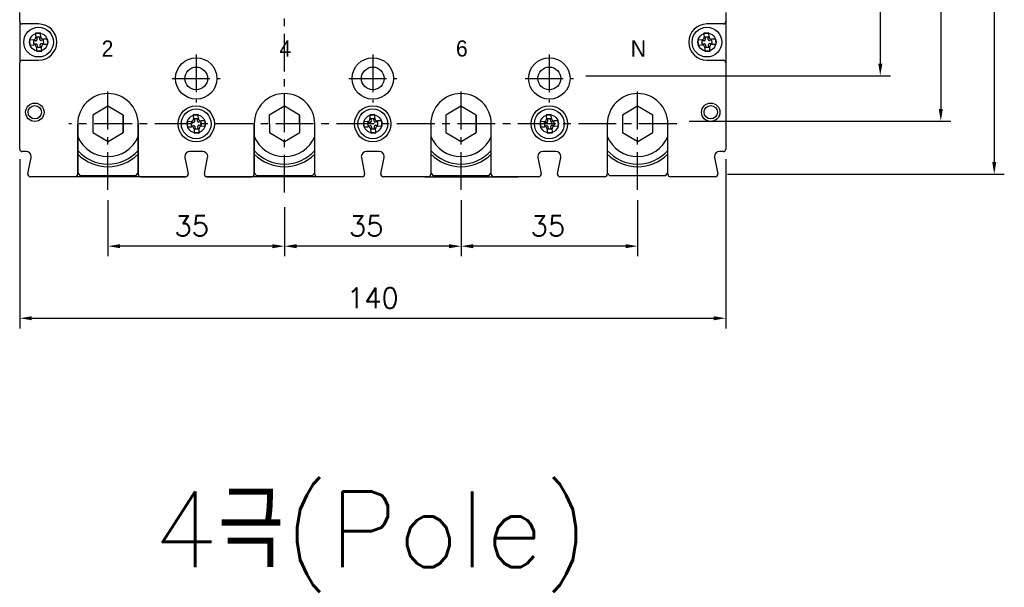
# Model space of a CAD drawing. Extents: x -403 to 2710, y -907 to 1745.
# Tile 7 of 12: x 284 to 479, y 1310 to 1423. Entities that reach past the tile are written whole.
import ezdxf

# ---------------------------------------------------------------- set-up
doc = ezdxf.new("R2010")
doc.units = 0
doc.header["$LTSCALE"] = 3
doc.header["$MEASUREMENT"] = 0
doc.linetypes.add('CENTER', pattern=[2, 1.25, -0.25, 0.25, -0.25])
doc.layers.get('0').update_dxf_attribs({"linetype": 'CONTINUOUS'})
doc.layers.get('Defpoints').update_dxf_attribs({"linetype": 'CONTINUOUS'})
doc.layers.add('cen', color=1, linetype='CENTER')
doc.layers.add('di', color=3, linetype='CONTINUOUS')
doc.styles.add('KIM', font='ROMANS.shx', dxfattribs={"height": 5, "bigfont": 'GSG1.shx'})
doc.styles.add('ROMANS', font='romans')
doc.styles.get("Standard").update_dxf_attribs({"font": 'romans.shx', "height": 4, "bigfont": 'ghs.shx'})
doc.dimstyles.new('STANDARD$0', dxfattribs={"dimtxt": 5, "dimasz": 5, "dimexe": 1, "dimexo": 2, "dimgap": 2, "dimtad": 1, "dimdec": 4, "dimzin": 12, "dimdsep": 46, "dimtxsty": 'KIM', "dimcen": -1, "dimdle": 0.1, "dimadec": 0, "dimazin": 0, "dimtfac": 1, "dimtdec": 4, "dimtmove": 0, "dimatfit": 3, "dimfxl": 0, "dimtolj": 1, "dimtzin": 0, "dimarcsym": 0})

# ---------------------------------------------------------------- blocks, each defined once
blk = doc.blocks.new('*D45')
at = {"layer": 'Defpoints', "color": 0}
for p in [(284.29, 1396.93), (424.29, 1396.93), (424.29, 1363.38)]:
    blk.add_point(p, dxfattribs=at)
at = {"layer": 'di'}
for p, q in [((284.29, 1394.93), (284.29, 1361.38)), ((424.29, 1394.93), (424.29, 1361.38)), ((286.69, 1363.38), (421.89, 1363.38))]:
    blk.add_line(p, q, dxfattribs=at)
for points in [[(286.69, 1363.78), (286.69, 1362.98), (284.29, 1363.38)], [(421.89, 1363.78), (421.89, 1362.98), (424.29, 1363.38)]]:
    blk.add_solid(points, dxfattribs=at)
at = {"layer": 'di', "insert": (354.29, 1367.38), "char_height": 4, "attachment_point": 5}
blk.add_mtext('\\A1;140', dxfattribs=at)
blk = doc.blocks.new('XHARHSFHSH')
at = {"color": 7, "linetype": 'Continuous'}
for p, q in [((-1589.37, 100.83), (-1590.36, 100.77)), ((-1590.36, 100.77), (-1590.35, 100.54)), ((-1590.35, 100.54), (-1590.31, 99.97)), ((-1589.51, 100.02), (-1590.11, 99.98)), ((-1590.11, 99.98), (-1590.08, 99.48)), ((-1589.48, 99.52), (-1589.51, 100.02)), ((-1589.35, 100.6), (-1589.37, 100.83)), ((-1589.31, 100.04), (-1589.35, 100.6)), ((-1588.21, 99.61), (-1588.78, 99.57)), ((-1587.98, 99.62), (-1588.21, 99.61)), ((-1587.92, 98.62), (-1587.98, 99.62)), ((-1591.35, 99.4), (-1591.58, 99.39)), ((-1591.58, 99.39), (-1591.51, 98.39)), ((-1591.51, 98.39), (-1591.28, 98.4)), ((-1590.78, 99.44), (-1591.35, 99.4)), ((-1591.28, 98.4), (-1590.71, 98.44)), ((-1590.27, 99.27), (-1590.77, 99.24)), ((-1590.77, 99.24), (-1590.73, 98.64)), ((-1590.73, 98.64), (-1590.23, 98.67)), ((-1590.18, 97.97), (-1590.15, 97.41)), ((-1590.02, 98.49), (-1589.98, 97.99)), ((-1589.98, 97.99), (-1589.38, 98.03)), ((-1589.38, 98.03), (-1589.42, 98.53)), ((-1588.77, 99.37), (-1589.27, 99.34)), ((-1589.23, 98.74), (-1588.73, 98.77)), ((-1589.15, 97.47), (-1589.18, 98.04)), ((-1588.73, 98.77), (-1588.77, 99.37)), ((-1588.72, 98.57), (-1588.15, 98.61)), ((-1588.15, 98.61), (-1587.92, 98.62)), ((-1590.15, 97.41), (-1590.13, 97.18)), ((-1590.13, 97.18), (-1589.13, 97.24)), ((-1589.13, 97.24), (-1589.15, 97.47))]:
    blk.add_line(p, q, dxfattribs=at)
at = {"color": 7, "linetype": 'Continuous', "flags": 128}
for points in [[(-1590.78, 99.44), (-1590.62, 99.48), (-1590.47, 99.57), (-1590.37, 99.7), (-1590.32, 99.86), (-1590.31, 99.97)], [(-1589.31, 100.04), (-1589.28, 99.87), (-1589.18, 99.73), (-1589.05, 99.63), (-1588.89, 99.57), (-1588.78, 99.57)], [(-1590.18, 97.97), (-1590.22, 98.14), (-1590.31, 98.28), (-1590.44, 98.38), (-1590.6, 98.44), (-1590.71, 98.44)], [(-1588.72, 98.57), (-1588.88, 98.53), (-1589.02, 98.44), (-1589.13, 98.31), (-1589.18, 98.15), (-1589.18, 98.04)]]:
    blk.add_lwpolyline(points, dxfattribs=at)
at = {"color": 7, "linetype": 'Continuous'}
blk.add_circle((-1589.75, 99.01), 2.95, dxfattribs=at)
for centre, start, end in [((-1590.28, 99.47), 273.7155, 3.7155), ((-1590.21, 98.47), 3.7155, 93.7155), ((-1589.28, 99.54), 183.7155, 273.7155), ((-1589.22, 98.54), 93.7155, 183.7155)]:
    blk.add_arc(centre, 0.2, start, end, dxfattribs=at)
blk = doc.blocks.new('*D52')
at = {"layer": 'Defpoints', "color": 0}
for p in [(371.79, 1388.82), (336.79, 1387.43), (336.79, 1377.67)]:
    blk.add_point(p, dxfattribs=at)
at = {"layer": 'di'}
for p, q in [((371.79, 1386.82), (371.79, 1375.67)), ((336.79, 1385.43), (336.79, 1375.67)), ((369.39, 1377.67), (339.19, 1377.67))]:
    blk.add_line(p, q, dxfattribs=at)
for points in [[(339.19, 1378.07), (339.19, 1377.27), (336.79, 1377.67)], [(369.39, 1378.07), (369.39, 1377.27), (371.79, 1377.67)]]:
    blk.add_solid(points, dxfattribs=at)
at = {"layer": 'di', "insert": (352.98, 1381.67), "char_height": 4, "attachment_point": 5}
blk.add_mtext('\\A1;35', dxfattribs=at)
blk = doc.blocks.new('*D53')
at = {"layer": 'Defpoints', "color": 0}
for p in [(406.79, 1388.82), (371.79, 1387.57), (371.79, 1377.67)]:
    blk.add_point(p, dxfattribs=at)
at = {"layer": 'di'}
for p, q in [((406.79, 1386.82), (406.79, 1375.67)), ((371.79, 1385.57), (371.79, 1375.67)), ((404.39, 1377.67), (374.19, 1377.67))]:
    blk.add_line(p, q, dxfattribs=at)
for points in [[(374.19, 1378.07), (374.19, 1377.27), (371.79, 1377.67)], [(404.39, 1378.07), (404.39, 1377.27), (406.79, 1377.67)]]:
    blk.add_solid(points, dxfattribs=at)
at = {"layer": 'di', "insert": (389, 1381.67), "char_height": 4, "attachment_point": 5}
blk.add_mtext('\\A1;35', dxfattribs=at)
blk = doc.blocks.new('*D54')
at = {"layer": 'Defpoints', "color": 0}
for p in [(301.79, 1388.82), (336.79, 1387.43), (301.79, 1377.67)]:
    blk.add_point(p, dxfattribs=at)
at = {"layer": 'di'}
for p, q in [((301.79, 1386.82), (301.79, 1375.67)), ((336.79, 1385.43), (336.79, 1375.67)), ((334.39, 1377.67), (304.19, 1377.67))]:
    blk.add_line(p, q, dxfattribs=at)
for points in [[(304.19, 1378.07), (304.19, 1377.27), (301.79, 1377.67)], [(334.39, 1378.07), (334.39, 1377.27), (336.79, 1377.67)]]:
    blk.add_solid(points, dxfattribs=at)
at = {"layer": 'di', "insert": (318.39, 1381.67), "char_height": 4, "attachment_point": 5}
blk.add_mtext('\\A1;35', dxfattribs=at)
blk = doc.blocks.new('*D88')
at = {"layer": 'Defpoints', "color": 0}
for p in [(415.03, 1546.46), (415.03, 1402.46), (466.9, 1402.46)]:
    blk.add_point(p, dxfattribs=at)
at = {"layer": 'di'}
for p, q in [((417.03, 1546.46), (468.9, 1546.46)), ((466.9, 1544.06), (466.9, 1404.86)), ((417.03, 1402.46), (468.9, 1402.46))]:
    blk.add_line(p, q, dxfattribs=at)
for points in [[(466.5, 1544.06), (467.3, 1544.06), (466.9, 1546.46)], [(466.5, 1404.86), (467.3, 1404.86), (466.9, 1402.46)]]:
    blk.add_solid(points, dxfattribs=at)
at = {"layer": 'di', "insert": (462.9, 1474.05), "char_height": 4, "attachment_point": 5, "rotation": 90}
blk.add_mtext('\\A1;144', dxfattribs=at)
blk = doc.blocks.new('*D89')
at = {"layer": 'Defpoints', "color": 0}
for p in [(394.53, 1537.46), (394.53, 1411.46), (454.9, 1411.46)]:
    blk.add_point(p, dxfattribs=at)
at = {"layer": 'di'}
for p, q in [((396.53, 1537.46), (456.9, 1537.46)), ((454.9, 1535.06), (454.9, 1413.86)), ((396.53, 1411.46), (456.9, 1411.46))]:
    blk.add_line(p, q, dxfattribs=at)
for points in [[(454.5, 1535.06), (455.3, 1535.06), (454.9, 1537.46)], [(454.5, 1413.86), (455.3, 1413.86), (454.9, 1411.46)]]:
    blk.add_solid(points, dxfattribs=at)
at = {"layer": 'di', "insert": (450.9, 1474.46), "char_height": 4, "attachment_point": 5, "rotation": 90}
blk.add_mtext('\\A1;126', dxfattribs=at)
blk = doc.blocks.new('*D91')
at = {"layer": 'Defpoints', "color": 0}
for p in [(422.64, 1556.96), (422.64, 1391.96), (477.49, 1391.96)]:
    blk.add_point(p, dxfattribs=at)
at = {"layer": 'di'}
for p, q in [((424.64, 1556.96), (479.49, 1556.96)), ((477.49, 1554.56), (477.49, 1394.36)), ((424.64, 1391.96), (479.49, 1391.96))]:
    blk.add_line(p, q, dxfattribs=at)
for points in [[(477.09, 1554.56), (477.89, 1554.56), (477.49, 1556.96)], [(477.09, 1394.36), (477.89, 1394.36), (477.49, 1391.96)]]:
    blk.add_solid(points, dxfattribs=at)
at = {"layer": 'di', "insert": (473.49, 1474.56), "char_height": 4, "attachment_point": 5, "rotation": 90}
blk.add_mtext('\\A1;165', dxfattribs=at)

msp = doc.modelspace()

# ---------------------------------------------------------------- linework, layer by layer
at = {"color": 7}
for p, q in [((284.2852, 1422.2313), (284.2852, 1423.9783)), ((424.2852, 1423.9783), (424.2852, 1422.2313)), ((284.2852, 1422.2313), (284.2852, 1414.0313)), ((288.0352, 1421.7313), (284.7852, 1421.7313)), ((423.7852, 1421.7313), (420.5352, 1421.7313)), ((424.2852, 1422.2313), (424.2852, 1414.0313)), ((284.2852, 1396.9313), (284.2852, 1414.0313)), ((284.7852, 1414.5313), (288.0352, 1414.5313)), ((420.5352, 1414.5313), (423.7852, 1414.5313)), ((424.2852, 1414.0313), (424.2852, 1396.9313)), ((304.7852, 1403.6813), (304.7852, 1400.1813)), ((339.7852, 1403.6813), (339.7852, 1400.1813)), ((374.7852, 1403.6813), (374.7852, 1400.1813)), ((295.7852, 1401.9313), (295.7852, 1395.4313)), ((307.7852, 1395.4313), (307.7852, 1401.9313)), ((330.7852, 1401.9313), (330.7852, 1395.4313)), ((342.7852, 1395.4313), (342.7852, 1401.9313)), ((365.7852, 1401.9313), (365.7852, 1395.4313)), ((377.7852, 1395.4313), (377.7852, 1401.9313)), ((400.7852, 1401.9313), (400.7852, 1395.4313)), ((412.7852, 1395.4313), (412.7852, 1401.9313)), ((285.5654, 1396.4313), (284.7852, 1396.4313)), ((320.5654, 1396.4313), (318.005, 1396.4313)), ((355.5654, 1396.4313), (353.005, 1396.4313)), ((390.5654, 1396.4313), (388.005, 1396.4313)), ((423.7852, 1396.4313), (423.005, 1396.4313)), ((285.9048, 1392.0294), (286.5459, 1395.2352)), ((286.5459, 1395.2352), (286.5654, 1395.4313)), ((295.7852, 1395.4313), (295.7852, 1391.9313)), ((307.7852, 1391.9313), (307.7852, 1395.4313)), ((317.005, 1395.4313), (317.0244, 1395.2352)), ((317.0244, 1395.2352), (317.6655, 1392.0294)), ((320.9048, 1392.0294), (321.5459, 1395.2352)), ((321.5459, 1395.2352), (321.5654, 1395.4313)), ((330.7852, 1395.4313), (330.7852, 1391.9313)), ((342.7852, 1391.9313), (342.7852, 1395.4313)), ((352.005, 1395.4313), (352.0244, 1395.2352)), ((352.0244, 1395.2352), (352.6655, 1392.0294)), ((355.9048, 1392.0294), (356.5459, 1395.2352)), ((356.5459, 1395.2352), (356.5654, 1395.4313)), ((365.7852, 1395.4313), (365.7852, 1391.9313)), ((377.7852, 1391.9313), (377.7852, 1395.4313)), ((387.005, 1395.4313), (387.0244, 1395.2352)), ((387.0244, 1395.2352), (387.6655, 1392.0294)), ((390.9048, 1392.0294), (391.5459, 1395.2352)), ((391.5459, 1395.2352), (391.5654, 1395.4313)), ((400.7852, 1395.4313), (400.7852, 1391.9313)), ((412.7852, 1391.9313), (412.7852, 1395.4313)), ((422.005, 1395.4313), (422.0244, 1395.2352)), ((422.0244, 1395.2352), (422.6655, 1392.0294)), ((295.2852, 1391.4313), (286.3951, 1391.4313)), ((317.1753, 1391.4313), (308.2852, 1391.4313)), ((330.2852, 1391.4313), (321.3951, 1391.4313)), ((352.1753, 1391.4313), (343.2852, 1391.4313)), ((365.2852, 1391.4313), (356.3951, 1391.4313)), ((371.7852, 1391.4313), (383.0852, 1391.4313)), ((387.1753, 1391.4313), (378.2852, 1391.4313)), ((387.1753, 1391.4313), (383.0852, 1391.4313)), ((387.1753, 1391.4313), (383.0852, 1391.4313)), ((400.2852, 1391.4313), (391.3951, 1391.4313)), ((422.1753, 1391.4313), (413.2852, 1391.4313))]:
    msp.add_line(p, q, dxfattribs=at)
at = {"color": 7, "linetype": 'Continuous'}
for p, q in [((295.7852, 1395.4313), (295.7852, 1401.9313)), ((307.7852, 1401.9313), (307.7852, 1395.4313)), ((330.7852, 1395.4313), (330.7852, 1401.9313)), ((295.7852, 1391.9313), (295.7852, 1395.4313)), ((307.7852, 1395.4313), (307.7852, 1391.9313)), ((330.7852, 1391.9313), (330.7852, 1395.4313)), ((295.7852, 1392.1869), (296.2852, 1391.6313)), ((307.2852, 1391.6313), (307.7852, 1392.1869)), ((330.7852, 1392.1869), (331.2852, 1391.6313)), ((342.2852, 1391.6313), (342.7852, 1392.1869)), ((365.7852, 1392.1869), (366.2852, 1391.6313)), ((377.2852, 1391.6313), (377.7852, 1392.1869)), ((400.7852, 1392.1869), (401.2852, 1391.6313)), ((412.2852, 1391.6313), (412.7852, 1392.1869)), ((308.2852, 1391.4313), (295.2852, 1391.4313)), ((307.2852, 1391.6313), (296.2852, 1391.6313)), ((308.2852, 1391.4313), (317.1753, 1391.4313)), ((321.3951, 1391.4313), (330.2852, 1391.4313)), ((343.9763, 1391.4313), (330.2852, 1391.4313)), ((342.2852, 1391.6313), (331.2852, 1391.6313)), ((347.5852, 1391.4313), (343.9763, 1391.4313)), ((364.594, 1391.4313), (360.9852, 1391.4313)), ((364.594, 1391.4313), (378.9763, 1391.4313)), ((377.2852, 1391.6313), (366.2852, 1391.6313)), ((382.5852, 1391.4313), (378.9763, 1391.4313)), ((382.5852, 1391.4313), (383.0852, 1391.4313)), ((412.2852, 1391.6313), (401.2852, 1391.6313))]:
    msp.add_line(p, q, dxfattribs=at)
at = {"color": 7}
for points in [[(304.7852, 1403.6813), (301.7696, 1405.4044), (298.7696, 1403.6544), (298.7852, 1400.1813), (301.8007, 1398.4583), (304.8007, 1400.2083)], [(304.7852, 1403.6813), (301.7696, 1405.4044), (298.7696, 1403.6544), (298.7852, 1400.1813), (301.8007, 1398.4583), (304.8007, 1400.2083)], [(339.7852, 1403.6813), (336.7696, 1405.4044), (333.7696, 1403.6544), (333.7852, 1400.1813), (336.8007, 1398.4583), (339.8007, 1400.2083)], [(374.7852, 1403.6813), (371.7696, 1405.4044), (368.7696, 1403.6544), (368.7852, 1400.1813), (371.8007, 1398.4583), (374.8007, 1400.2083)], [(409.7852, 1403.6813), (406.7696, 1405.4044), (403.7696, 1403.6544), (403.7852, 1400.1813), (406.8007, 1398.4583), (409.8007, 1400.2083)]]:
    msp.add_lwpolyline(points, close=True, dxfattribs=at)
for centre, radius in [((288.0352, 1418.1313), 1.8), ((420.5352, 1418.1313), 1.8), ((319.2852, 1410.9313), 4.1), ((354.2852, 1410.9313), 4.1), ((389.2852, 1410.9313), 4.1), ((319.2852, 1410.9313), 2.25), ((354.2852, 1410.9313), 2.25), ((389.2852, 1410.9313), 2.25), ((287.2852, 1404.2313), 1.825), ((287.2852, 1404.2313), 1.325), ((319.2852, 1401.9313), 3.6), ((354.2852, 1401.9313), 3.6), ((389.2852, 1401.9313), 3.6), ((421.2852, 1404.2313), 1.825), ((421.2852, 1404.2313), 1.325), ((319.2852, 1401.9313), 1.8), ((354.2852, 1401.9313), 1.8), ((389.2852, 1401.9313), 1.8)]:
    msp.add_circle(centre, radius, dxfattribs=at)
for centre, radius, start, end in [((284.7852, 1422.2313), 0.5, 180, 270), ((288.0352, 1418.1313), 3.6, 270, 90), ((420.5352, 1418.1313), 3.6, 90, 270), ((423.7852, 1422.2313), 0.5, 270, 0), ((284.7852, 1414.0313), 0.5, 90, 180), ((423.7852, 1414.0313), 0.5, 0, 90), ((301.7852, 1401.9313), 6, 0, 180), ((336.7852, 1401.9313), 6, 0, 180), ((371.7852, 1401.9313), 6, 0, 180), ((406.7852, 1401.9313), 6, 0, 180), ((301.7852, 1401.9313), 6.5, 202.619865, 337.380135), ((336.7852, 1401.9313), 6.5, 202.619865, 337.380135), ((371.7852, 1401.9313), 6.5, 202.619865, 337.380135), ((406.7852, 1401.9313), 6.5, 202.619865, 337.380135), ((284.7852, 1396.9313), 0.5, 180, 270), ((285.5654, 1395.4313), 1, 0, 90), ((301.7852, 1401.9313), 8, 221.409622, 318.590378), ((301.7852, 1401.9313), 8.5, 225.099128, 314.900872), ((318.005, 1395.4313), 1, 90, 180), ((320.5654, 1395.4313), 1, 0, 90), ((336.7852, 1401.9313), 8, 221.409622, 318.590378), ((336.7852, 1401.9313), 8.5, 225.099128, 314.900872), ((353.005, 1395.4313), 1, 90, 180), ((355.5654, 1395.4313), 1, 0, 90), ((371.7852, 1401.9313), 8, 221.409622, 318.590378), ((371.7852, 1401.9313), 8.5, 225.099128, 314.900872), ((388.005, 1395.4313), 1, 90, 180), ((390.5654, 1395.4313), 1, 0, 90), ((406.7852, 1401.9313), 8, 221.409622, 318.590378), ((406.7852, 1401.9313), 8.5, 225.099128, 314.900872), ((423.005, 1395.4313), 1, 90, 180), ((423.7852, 1396.9313), 0.5, 270, 0), ((286.3951, 1391.9313), 0.5, 168.690068, 270), ((295.2852, 1391.9313), 0.5, 270, 0), ((308.2852, 1391.9313), 0.5, 180, 270), ((317.1753, 1391.9313), 0.5, 270, 11.309932), ((321.3951, 1391.9313), 0.5, 168.690068, 270), ((330.2852, 1391.9313), 0.5, 270, 0), ((343.2852, 1391.9313), 0.5, 180, 270), ((352.1753, 1391.9313), 0.5, 270, 11.309932), ((356.3951, 1391.9313), 0.5, 168.690068, 270), ((365.2852, 1391.9313), 0.5, 270, 0), ((378.2852, 1391.9313), 0.5, 180, 270), ((387.1753, 1391.9313), 0.5, 270, 11.309932), ((391.3951, 1391.9313), 0.5, 168.690068, 270), ((400.2852, 1391.9313), 0.5, 270, 0), ((413.2852, 1391.9313), 0.5, 180, 270), ((422.1753, 1391.9313), 0.5, 270, 11.309932)]:
    msp.add_arc(centre, radius, start, end, dxfattribs=at)
at = {"color": 7, "linetype": 'Continuous'}
for centre, radius, start, end in [((301.7852, 1401.9313), 6, 0, 180), ((336.7852, 1401.9313), 6, 90, 180), ((295.2852, 1391.9313), 0.5, 270, 0), ((308.2852, 1391.9313), 0.5, 180, 270), ((330.2852, 1391.9313), 0.5, 270, 0)]:
    msp.add_arc(centre, radius, start, end, dxfattribs=at)
at = {"layer": 'cen', "ltscale": 2}
for p, q in [((336.7852, 1388.3079), (336.7852, 1567.1253)), ((319.2852, 1415.7068), (319.2852, 1406.1558)), ((319.2852, 1415.7068), (319.2852, 1406.1558)), ((354.2852, 1415.7068), (354.2852, 1406.1558)), ((354.2852, 1415.7068), (354.2852, 1406.1558)), ((389.2852, 1415.7068), (389.2852, 1406.1558)), ((301.7852, 1388.8158), (301.7852, 1409.5417)), ((314.5097, 1410.9313), (324.0607, 1410.9313)), ((314.5097, 1410.9313), (324.0607, 1410.9313)), ((349.5097, 1410.9313), (359.0607, 1410.9313)), ((349.5097, 1410.9313), (359.0607, 1410.9313)), ((371.7852, 1388.8158), (371.7852, 1409.5417)), ((384.5097, 1410.9313), (394.0607, 1410.9313)), ((406.7852, 1388.8158), (406.7852, 1409.5417)), ((414.5617, 1401.9313), (294.0086, 1401.9313))]:
    msp.add_line(p, q, dxfattribs=at)

# ---------------------------------------------------------------- block references
at = {"layer": 'di'}
for p in [(1877.7834, 1319.1262), (2010.2834, 1319.1262)]:
    msp.add_blockref('XHARHSFHSH', p, dxfattribs=at)
at = {"layer": 'di', "color": 7}
for p in [(1909.0334, 1302.9262), (1944.0334, 1302.9262), (1979.0334, 1302.9262)]:
    msp.add_blockref('XHARHSFHSH', p, dxfattribs=at)

# ---------------------------------------------------------------- texts
at = {"color": 7, "char_height": 3.2, "width": 2.88, "attachment_point": 5, "style": 'ROMANS'}
for s, insert in [('{\\fHY헤드라인M|b0|i0|c129|p18;2}', (301.6936, 1416.8559)), ('{\\fHY헤드라인M|b0|i0|c129|p18;4}', (336.9401, 1416.8559)), ('{\\fHY헤드라인M|b0|i0|c129|p18;6}', (371.9401, 1416.8559)), ('{\\fHY헤드라인M|b0|i0|c129|p18;N}', (406.9401, 1416.8559))]:
    msp.add_mtext(s, dxfattribs=dict(at, insert=insert))
at = {"layer": 'di', "insert": (310.7329, 1329.0397), "char_height": 15, "width": 116.395968, "attachment_point": 1}
msp.add_mtext('{\\Fromans,hgs|c129;4극(Pole)}', dxfattribs=at)

# ---------------------------------------------------------------- dimensions: what is measured, and where the dimension line sits
at = {"layer": 'di'}
for base, p1, p2, picture, middle in [((477.4873, 1391.9627), (422.6418, 1556.9627), (422.6418, 1391.9627), '*D91', (477.4873, 1474.5624)), ((466.8952, 1402.4627), (415.0283, 1546.4627), (415.0283, 1402.4627), '*D88', (466.8952, 1474.0542)), ((454.9031, 1411.4627), (394.5272, 1537.4627), (394.5272, 1411.4627), '*D89', (454.9031, 1474.4627))]:
    dim = msp.add_linear_dim(base=base, p1=p1, p2=p2, angle=90, dimstyle='STANDARD$0', override={"dimtxt": 4, "dimasz": 2.4, "dimexe": 2, "dimdec": 2, "dimzin": 8, "dimtxsty": 'Standard', "dimcen": 0, "dimdle": 0, "dimclrd": 256, "dimclre": 256, "dimclrt": 256, "dimadec": 2, "dimazin": 2, "dimtfac": 0.6, "dimtdec": 2, "dimtzin": 8, "dimlwd": 65535, "dimlwe": 65535}, dxfattribs=at)
    dim.commit()
    dim.dimension.update_dxf_attribs({"geometry": picture, "text_midpoint": middle, "dimtype": 160})
for base, p1, p2, picture, middle in [((424.2852, 1363.3795), (284.2852, 1396.9313), (424.2852, 1396.9313), '*D45', (354.2852, 1363.3795)), ((301.7852, 1377.6723), (336.7852, 1387.4313), (301.7852, 1388.8158), '*D54', (318.3923, 1377.6723)), ((336.7852, 1377.6723), (371.7852, 1388.8158), (336.7852, 1387.4313), '*D52', (352.9825, 1377.6723)), ((371.7852, 1377.6723), (406.7852, 1388.8158), (371.7852, 1387.5658), '*D53', (388.9961, 1377.6723))]:
    dim = msp.add_linear_dim(base=base, p1=p1, p2=p2, dimstyle='STANDARD$0', override={"dimtxt": 4, "dimasz": 2.4, "dimexe": 2, "dimdec": 2, "dimzin": 8, "dimtxsty": 'Standard', "dimcen": 0, "dimdle": 0, "dimclrd": 256, "dimclre": 256, "dimclrt": 256, "dimadec": 2, "dimazin": 2, "dimtfac": 0.6, "dimtdec": 2, "dimtzin": 8, "dimlwd": 65535, "dimlwe": 65535}, dxfattribs=at)
    dim.commit()
    dim.dimension.update_dxf_attribs({"geometry": picture, "text_midpoint": middle, "dimtype": 160})

doc.saveas('drawing.dxf')
